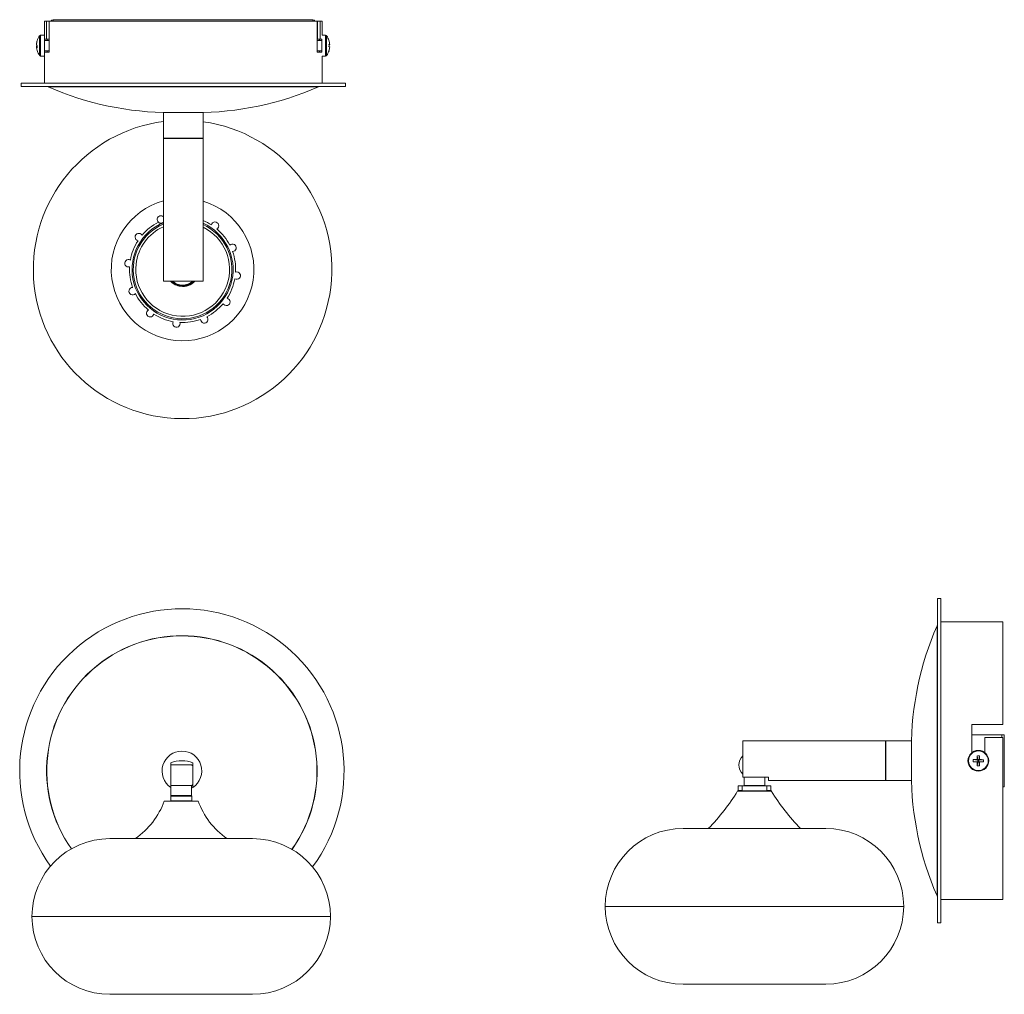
# Model space of a CAD drawing. Header units: millimetres. Extents: x -59 to 320, y -351 to 25.
import ezdxf

# ---------------------------------------------------------------- set-up
doc = ezdxf.new("R2010")
doc.units = ezdxf.units.MM

msp = doc.modelspace()

# ---------------------------------------------------------------- linework, layer by layer
at = {"color": 7, "linetype": 'Continuous', "lineweight": 15}
for p, q in [((-49.87, 24), (-49.87, 0)), ((-49.87, 24), (57.13, 24)), ((-49.1, 24), (-49.1, 17)), ((-48.09, 24), (-48.09, 17)), ((-48, 12.04), (-48, 24)), ((-46.51, 24.52), (53.49, 24.52)), ((55.27, 24), (55.27, 12.04)), ((55.35, 17), (55.35, 24)), ((56.37, 17), (56.37, 24)), ((57.13, 18.52), (57.13, 24)), ((-49.87, 18.52), (-51.35, 18.52)), ((-48, 16.52), (-49.87, 16.52)), ((-49.84, 17), (-48.09, 17)), ((56.98, 16.52), (55.27, 16.52)), ((55.35, 17), (57.04, 17)), ((56.98, 17), (56.98, 12.04)), ((58.47, 18.52), (57.13, 18.52)), ((-52.91, 15.08), (-52.93, 15.08)), ((-52.93, 14.18), (-52.66, 14.2)), ((-52.67, 13.99), (-52.93, 13.96)), ((-49.87, 12.52), (-48, 12.52)), ((-49.84, 12.04), (-48, 12.04)), ((55.27, 12.52), (56.98, 12.52)), ((55.27, 12.04), (57.04, 12.04)), ((59.77, 14.96), (60.05, 14.99)), ((60.05, 14.97), (59.77, 14.95)), ((60.05, 14.05), (60.05, 14.05)), ((-51.35, 10.52), (-49.87, 10.52)), ((57.13, 0), (57.13, 10.52)), ((57.13, 10.52), (58.47, 10.52)), ((-58.87, 0), (66.13, 0)), ((66.13, -1.2), (66.13, 0)), ((-58.87, 0), (-58.87, -1.2)), ((-58.87, -1.2), (66.13, -1.2)), ((-4.02, -11.29), (-4.02, -21.19)), ((-4.02, -11.29), (11.28, -11.29)), ((11.28, -21.19), (11.28, -11.29)), ((-4.02, -21.19), (-3.92, -21.29)), ((-4.02, -21.19), (11.28, -21.19)), ((-4.02, -21.29), (-4.02, -76.29)), ((11.28, -21.29), (-4.02, -21.29)), ((11.18, -21.29), (11.28, -21.19)), ((11.28, -76.29), (11.28, -21.29)), ((11.28, -76.29), (-4.02, -76.29)), ((-0.68, -76.53), (-0.68, -76.29)), ((7.4, -76.29), (7.4, -76.53)), ((295.47, -198.63), (294.27, -198.63)), ((294.27, -198.63), (294.27, -323.63)), ((295.47, -198.63), (295.47, -323.63)), ((319.47, -207.63), (295.47, -207.63)), ((319.47, -207.63), (319.47, -247.12)), ((319.47, -247.12), (307.51, -247.12)), ((307.51, -247.12), (307.51, -257.99)), ((274.18, -253.48), (219.18, -253.48)), ((219.18, -267.49), (219.18, -253.48)), ((274.28, -253.48), (274.18, -253.58)), ((274.18, -268.78), (274.18, -253.48)), ((284.18, -253.48), (274.28, -253.48)), ((274.28, -253.48), (274.28, -268.78)), ((284.18, -253.48), (284.18, -268.78)), ((307.51, -251.12), (319.99, -251.12)), ((312.47, -257.99), (312.47, -252.12)), ((312.47, -252.12), (319.47, -252.12)), ((319.47, -252.12), (319.47, -314.63)), ((319.99, -251.12), (319.99, -271.12)), ((308.04, -261.52), (309.76, -261.35)), ((308.05, -260.65), (309.76, -260.89)), ((309.76, -261.35), (309.52, -261.58)), ((309.52, -263.06), (309.76, -261.35)), ((309.54, -260.65), (309.76, -260.89)), ((309.59, -259.17), (309.76, -260.89)), ((309.76, -261.35), (309.76, -260.89)), ((310.23, -260.9), (309.76, -260.89)), ((309.76, -261.35), (310.22, -261.36)), ((310.23, -260.9), (310.22, -261.36)), ((310.39, -263.08), (310.22, -261.36)), ((310.45, -261.6), (310.22, -261.36)), ((311.93, -261.6), (310.22, -261.36)), ((310.46, -259.19), (310.23, -260.9)), ((310.23, -260.9), (310.46, -260.67)), ((311.95, -260.73), (310.23, -260.9)), ((-1.16, -261.96), (-1.16, -271.4)), ((-1.14, -262.66), (6.79, -262.66)), ((7.34, -263.11), (6.85, -262.68)), ((7.34, -271.4), (7.34, -261.96)), ((229.18, -267.49), (219.18, -267.49)), ((219.72, -267.49), (219.72, -270.65)), ((227.72, -270.65), (227.72, -267.49)), ((229.18, -267.49), (229.18, -268.78)), ((229.18, -268.78), (274.18, -268.78)), ((274.18, -268.68), (274.28, -268.78)), ((274.28, -268.78), (284.18, -268.78)), ((-1.18, -271.39), (-1.18, -274.56)), ((6.82, -274.56), (6.82, -270.71)), ((7.34, -271.4), (6.82, -271.72)), ((6.86, -270.63), (7.34, -270.21)), ((217.31, -272.75), (230.14, -272.75)), ((217.47, -270.85), (217.47, -272.65)), ((229.87, -270.75), (217.57, -270.75)), ((218.95, -272.65), (218.95, -270.85)), ((228.49, -270.85), (228.49, -272.65)), ((229.97, -272.65), (229.97, -270.85)), ((319.99, -271.12), (319.47, -271.12)), ((-3.61, -276.66), (9.23, -276.66)), ((-1.28, -274.66), (6.92, -274.66)), ((-1.21, -274.66), (-1.21, -276.66)), ((6.86, -274.76), (-1.21, -274.76)), ((-1.21, -276.56), (6.86, -276.56)), ((6.86, -276.66), (6.86, -274.66)), ((9.26, -276.66), (9.26, -276.66)), ((251.2, -287.24), (196.23, -287.24)), ((30.31, -291.14), (-24.66, -291.14)), ((295.47, -314.63), (319.47, -314.63)), ((294.27, -323.63), (295.47, -323.63)), ((251.2, -347.24), (196.23, -347.24)), ((30.31, -351.14), (-24.66, -351.14))]:
    msp.add_line(p, q, dxfattribs=at)
at = {"color": 8, "linetype": 'Continuous', "lineweight": 15}
for p, q in [((-46.51, 24.52), (-46.51, 24)), ((53.49, 24.52), (53.49, 24)), ((-51.74, 10.72), (-51.74, 18.32)), ((-51.35, 10.52), (-51.35, 18.52)), ((58.47, 18.52), (58.47, 10.52)), ((58.86, 18.32), (58.86, 10.72)), ((-48.43, -1.39), (55.7, -1.39)), ((294.08, -209.07), (294.08, -313.2)), ((318.99, -251.12), (318.99, -252.12)), ((6.85, -262.68), (-1.16, -262.68)), ((-1.16, -270.63), (6.86, -270.63)), ((6.82, -270.71), (-1.16, -270.71)), ((218.95, -270.85), (217.47, -270.85)), ((217.47, -272.65), (218.95, -272.65)), ((219.72, -270.65), (227.72, -270.65)), ((229.97, -270.85), (228.49, -270.85)), ((228.49, -272.65), (229.97, -272.65)), ((-1.18, -274.56), (6.82, -274.56)), ((281.22, -317.24), (166.22, -317.24)), ((60.32, -321.14), (-54.68, -321.14))]:
    msp.add_line(p, q, dxfattribs=at)
at = {"color": 7, "linetype": 'Continuous', "lineweight": 15, "flags": 128}
for points in [[(-49.84, 17), (-49.86, 17.42), (-49.87, 17.49)], [(-49.84, 17), (-49.83, 16.71), (-49.82, 16.52)], [(-48.84, 17), (-48.83, 16.71), (-48.82, 16.52)], [(56.09, 16.52), (56.1, 16.8), (56.11, 17)], [(59.77, 16.47), (59.77, 16.48), (59.78, 16.48), (59.78, 16.48), (59.78, 16.48), (59.78, 16.47), (59.78, 16.47), (59.77, 16.46), (59.77, 16.46)], [(-52.93, 14.18), (-52.92, 14), (-52.91, 13.96)], [(-49.87, 11.53), (-49.86, 11.66), (-49.84, 12.04)], [(-49.82, 12.52), (-49.83, 12.23), (-49.84, 12.04)], [(-48.82, 12.52), (-48.83, 12.23), (-48.84, 12.04)], [(56.11, 12.04), (56.09, 12.33), (56.09, 12.52)], [(-1.14, -262.66), (-1.15, -262.66), (-1.16, -262.66)], [(230.23, -272.8), (230.2, -272.8), (229.91, -272.8), (229.48, -272.8), (228.87, -272.8), (228.14, -272.81), (227.25, -272.81), (226.29, -272.81), (225.22, -272.81), (224.15, -272.82), (223.02, -272.82), (221.96, -272.82), (220.91, -272.82), (219.98, -272.81), (219.12, -272.81), (218.42, -272.81), (217.85, -272.8), (217.46, -272.8), (217.23, -272.8), (217.23, -272.8)], [(217.32, -272.8), (217.34, -272.8), (217.51, -272.8), (218.17, -272.8), (218.82, -272.8), (219.08, -272.8)], [(228.48, -272.67), (228.49, -272.66), (228.49, -272.65)], [(2.08, -276.71), (1.41, -276.71), (0.8, -276.71), (-0.62, -276.71), (-1.49, -276.71), (-2.26, -276.71), (-2.87, -276.72), (-3.33, -276.72), (-3.6, -276.72), (-3.7, -276.72), (-3.65, -276.72)]]:
    msp.add_lwpolyline(points, dxfattribs=at)
at = {"color": 7, "linetype": 'Continuous', "lineweight": 15}
for radius in [4, 3.8]:
    msp.add_circle((309.99, -261.12), radius, dxfattribs=at)
for centre, radius, start, end in [((-46.51, 23.52), 1, 90, 151.2544), ((53.49, 23.52), 1, 28.7456, 90), ((-46.87, 14.64), 6.08, 162.0055, 175.8202), ((-46.71, 14.4), 6.24, 162.2216, 175.7987), ((-46.47, 14.52), 6.5, 144.217, 163.8743), ((-52.2, 16.41), 0.466, 166.835, 193.165), ((-51.35, 18.04), 0.48, 90, 144.217), ((58.47, 18.04), 0.48, 35.783, 90), ((53.58, 14.52), 6.5, 17.5308, 35.783), ((53.55, 14.53), 6.52, 4.0566, 17.3787), ((-52.12, 15.14), 0.86, 199.6926, 232.0652), ((-52.21, 13.94), 0.768, 131.1915, 161.568), ((-52.31, 14.19), 0.666, 200.6048, 239.0785), ((-46.87, 14.4), 6.08, 184.1833, 196.1175), ((-46.47, 14.52), 6.5, 196.1257, 215.783), ((-45.36, 14.04), 7.3, 176.6871, 183.3129), ((53.58, 14.52), 6.5, 324.217, 342.4692), ((59.9, 12.97), 2.02, 85.6865, 93.6545), ((52.02, 14.56), 7.76, 356.7868, 3.2132), ((59.5, 17.05), 2.15, 277.2372, 284.8878), ((52.03, 14.48), 7.75, 356.7847, 0.2763), ((59.5, 11.99), 2.15, 75.1122, 82.7628), ((53.54, 14.53), 6.53, 342.6372, 355.9418), ((53.55, 14.51), 6.52, 342.6213, 355.9434), ((59.75, 12.55), 0.0372, 15.4462, 50.3662), ((-51.35, 11), 0.48, 215.783, 270), ((58.47, 11), 0.48, 270, 324.217), ((-48.39, -1.3), 0.1, 90, 246.3893), ((-1.06, 106.99), 118.28, 246.3893, 270), ((8.32, 106.99), 118.28, 270, 293.6107), ((55.66, -1.3), 0.1, 293.6107, 90), ((3.36, -71.76), 57.5, 97.3757, 82.0845), ((-5, -52.5), 1.42, 46.2508, 227.8138), ((3.36, -71.76), 19.47, 112.2813, 66.0002), ((3.4, -71.74), 18.07, 173.5331, 64.1215), ((3.26, -71.67), 17.92, 113.9602, 173.7123), ((3.36, -71.76), 20.45, 117.1225, 139.8366), ((-5.01, -52.57), 1.37, 226.1803, 316.5064), ((15.86, -54.89), 1.43, 299.2137, 167.7454), ((3.36, -71.76), 20.45, 27.1225, 49.8366), ((3.36, -71.76), 20.45, 147.1225, 169.8366), ((-13.5, -59.26), 1.43, 29.2137, 257.7454), ((22.62, -63.39), 1.43, 269.2137, 137.7454), ((-17.49, -69.37), 1.43, 59.2137, 287.7454), ((3.36, -71.76), 20.45, 357.1225, 19.8366), ((3.36, -71.76), 20.45, 177.1225, 199.8366), ((3.36, -71.76), 20.45, 327.1225, 349.8366), ((24.22, -74.14), 1.43, 239.2137, 107.7454), ((-15.89, -80.12), 1.43, 89.2137, 317.7454), ((3.36, -71.76), 6.15, 228.9406, 311.0594), ((3.36, -71.76), 6.25, 229.7344, 310.2656), ((3.36, -71.76), 6, 229.1263, 310.8737), ((3.36, -71.76), 20.45, 207.1225, 229.8366), ((20.23, -84.25), 1.43, 209.2137, 77.7454), ((3.36, -71.76), 20.45, 297.1225, 319.8366), ((-9.13, -88.62), 1.43, 119.2137, 347.7454), ((3.36, -71.76), 20.45, 237.1225, 259.8366), ((3.36, -71.76), 20.45, 267.1225, 289.8366), ((11.73, -91.01), 1.43, 179.2137, 47.7454), ((0.98, -92.61), 1.43, 149.2137, 17.7454), ((3.09, -265.04), 62.5, 323.6873, 215.924), ((402.46, -256.44), 118.28, 156.3893, 180), ((294.17, -209.11), 0.1, 0, 156.3893), ((3.09, -265.04), 52.12, 324.5171, 215.1859), ((3.09, -265.04), 7.65, 303.749, 236.251), ((3.09, -272.08), 10.97, 67.2165, 112.7835), ((222.72, -262.75), 5, 135.0226, 224.9774), ((317.7, -261.27), 9.67, 176.3289, 181.4895), ((311.18, -196.61), 64.99, 267.2256, 268.5359), ((308.73, -325.64), 64.99, 89.2825, 90.5928), ((374.5, -262.39), 64.99, 179.2825, 180.5928), ((374.51, -262.31), 64.99, 177.2256, 178.5359), ((309.85, -268.83), 9.67, 86.3289, 91.4895), ((245.48, -259.93), 64.99, 357.2256, 358.5359), ((311.26, -196.61), 64.99, 269.2825, 270.5928), ((245.48, -259.86), 64.99, 359.2825, 0.5928), ((308.8, -325.64), 64.99, 87.2256, 88.5359), ((302.28, -260.98), 9.67, 356.3289, 1.4895), ((6.79, -262.76), 0.1, 52.7421, 90), ((310.14, -253.42), 9.67, 266.3289, 271.4895), ((402.46, -265.82), 118.28, 180, 203.6107), ((6.92, -270.71), 0.1, 127.4337, 180), ((150.28, -232.24), 78.24, 315.3323, 328.8115), ((217.57, -270.85), 0.1, 90, 180), ((217.57, -272.65), 0.1, 180, 270), ((219.06, -270.87), 0.117, 82.3429, 172.0235), ((219.62, -270.65), 0.1, 270, 0), ((227.82, -270.65), 0.1, 180, 270), ((228.37, -270.87), 0.118, 8.3954, 97.2383), ((229.87, -270.85), 0.1, 0, 90), ((229.87, -272.65), 0.1, 270, 360), ((297.15, -232.24), 78.24, 211.1885, 224.6677), ((-32.77, -265.84), 31.04, 305.41, 339.6114), ((-1.28, -274.56), 0.1, 270, 0), ((4.54, -731), 454.3, 89.3964, 90.3099), ((6.92, -274.56), 0.1, 180, 270), ((38.42, -265.84), 31.04, 200.3886, 234.59), ((196.23, -317.25), 30.02, 90, 179.9705), ((251.2, -317.25), 30.02, 0.0295, 90), ((-24.66, -321.16), 30.02, 90, 179.9705), ((30.31, -321.16), 30.02, 0.0295, 90), ((294.17, -313.16), 0.1, 203.6107, 0), ((196.23, -317.22), 30.02, 180.0295, 270), ((251.2, -317.22), 30.02, 270, 359.9705), ((-24.66, -321.13), 30.02, 180.0295, 270), ((30.31, -321.13), 30.02, 270, 359.9705)]:
    msp.add_arc(centre, radius, start, end, dxfattribs=at)
at = {"color": 8, "linetype": 'Continuous', "lineweight": 15}
for centre, radius, start, end in [((3.36, -71.76), 27.48, 105.5792, 73.2554), ((3.36, -71.76), 20.45, 57.1225, 67.2142), ((3.36, -71.76), 19, 112.8613, 65.3697), ((3.22, -72.13), 6.14, 222.6502, 264.436), ((3.22, -72.13), 6.05, 223.3826, 264.4081), ((3.48, -72.1), 6.2, 262.0848, 317.4654), ((3.36, -71.78), 6.42, 263.4866, 315.341), ((3.09, -265.04), 52.06, 324.5113, 215.1924)]:
    msp.add_arc(centre, radius, start, end, dxfattribs=at)

doc.saveas('drawing.dxf')
